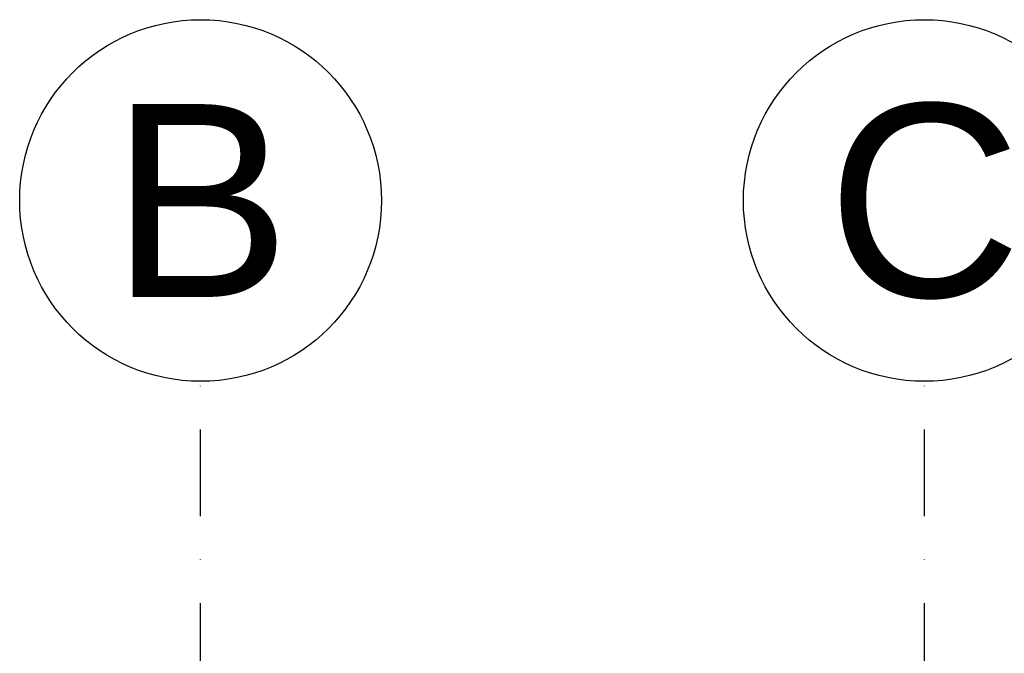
# Model space of a CAD drawing. Header units: millimetres. Extents: x 58537 to 97688, y -8921 to 14216.
# Tile 98 of 220: x 70130 to 72171, y 12902 to 14216. Entities that reach past the tile are written whole.
import ezdxf
from ezdxf.enums import TextEntityAlignment as Align

# ---------------------------------------------------------------- set-up
doc = ezdxf.new("R2010")
doc.units = ezdxf.units.MM
doc.header["$MEASUREMENT"] = 0
doc.linetypes.add('Kropki i Kreski', pattern=[360, 180, -90, 0, -90])
doc.layers.add('Nowe_A-Osi', color=7, linetype='Continuous')
doc.layers.add('Nowe_A-Osi_Nr_pióra__25', color=7, linetype='Continuous', lineweight=25, true_color=0x40a5ff)
doc.layers.add('Nowe_A-Osi_Nr_pióra__6', color=5, linetype='Continuous', lineweight=13)
doc.styles.add('STYL_AUTOMATYCZNY_1', font='arial.ttf')

# ---------------------------------------------------------------- blocks, each defined once
blk = doc.blocks.new('Standardowy znacznik osi[2]', base_point=(70505.1, 13465.8))
at = {"layer": 'Nowe_A-Osi_Nr_pióra__25', "color": 161, "linetype": 'Kropki i Kreski', "lineweight": 25, "true_color": 0x40a5ff}
blk.add_line((70505.1, 12465.8), (70505.1, 13465.8), dxfattribs=at)
at = {"layer": 'Nowe_A-Osi_Nr_pióra__25', "color": 161, "linetype": 'Continuous', "lineweight": 25, "true_color": 0x40a5ff}
blk.add_circle((70505.1, 13840.8), 375, dxfattribs=at)
at = {"layer": 'Nowe_A-Osi_Nr_pióra__6', "color": 5, "lineweight": 13, "style": 'STYL_AUTOMATYCZNY_1'}
for tag, p in [('AC_MarkerText_1_0', (70505.1, 14040.8)), ('AC_MarkerText_1_1', (70505.1, -2175))]:
    blk.add_attdef(tag, text='', height=400, rotation=360, dxfattribs=at).set_placement(p, align=Align.TOP_CENTER)
blk = doc.blocks.new('Standardowy znacznik osi[3]', base_point=(72005.1, 13465.8))
at = {"layer": 'Nowe_A-Osi_Nr_pióra__25', "color": 161, "linetype": 'Kropki i Kreski', "lineweight": 25, "true_color": 0x40a5ff}
blk.add_line((72005.1, 12465.8), (72005.1, 13465.8), dxfattribs=at)
at = {"layer": 'Nowe_A-Osi_Nr_pióra__25', "color": 161, "linetype": 'Continuous', "lineweight": 25, "true_color": 0x40a5ff}
blk.add_circle((72005.1, 13840.8), 375, dxfattribs=at)
at = {"layer": 'Nowe_A-Osi_Nr_pióra__6', "color": 5, "lineweight": 13, "style": 'STYL_AUTOMATYCZNY_1'}
for tag, p in [('AC_MarkerText_1_0', (72005.1, 14040.8)), ('AC_MarkerText_1_1', (72005.1, -2175))]:
    blk.add_attdef(tag, text='', height=400, rotation=360, dxfattribs=at).set_placement(p, align=Align.TOP_CENTER)

msp = doc.modelspace()

# ---------------------------------------------------------------- block references
at = {"layer": 'Nowe_A-Osi', "color": 8, "linetype": 'Continuous', "lineweight": 13}
ref = msp.add_blockref('Standardowy znacznik osi[2]', (70505.07, 13465.75), dxfattribs=at)
ref.add_attrib('AC_MarkerText_1', 'B', dxfattribs={"layer": 'Nowe_A-Osi_Nr_pióra__6', "color": 5, "lineweight": 13, "height": 400, "rotation": 360, "style": 'STYL_AUTOMATYCZNY_1'}).set_placement((70505.07, 14040.76), align=Align.TOP_CENTER)
ref = msp.add_blockref('Standardowy znacznik osi[3]', (72005.07, 13465.75), dxfattribs=at)
ref.add_attrib('AC_MarkerText_1', 'C', dxfattribs={"layer": 'Nowe_A-Osi_Nr_pióra__6', "color": 5, "lineweight": 13, "height": 400, "rotation": 360, "style": 'STYL_AUTOMATYCZNY_1'}).set_placement((72005.07, 14040.76), align=Align.TOP_CENTER)

doc.saveas('drawing.dxf')
